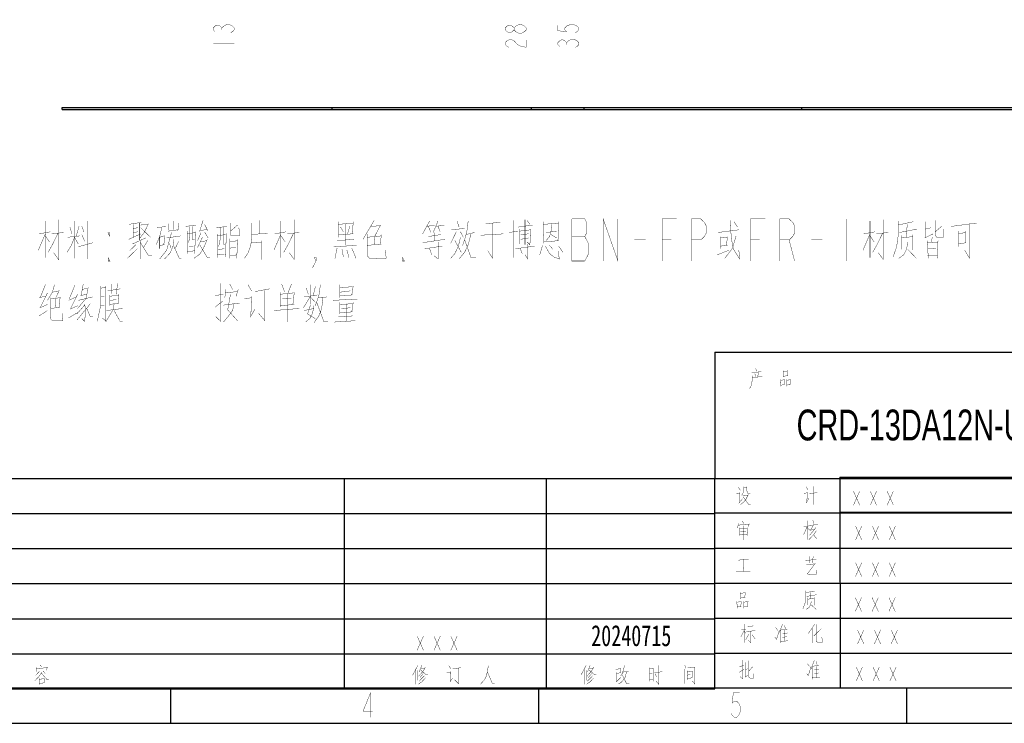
# Model space of a CAD drawing. Header units: millimetres. Extents: x 0 to 421, y 0 to 297.
# Tile 2 of 8: x 136 to 276, y 0 to 100. Entities that reach past the tile are written whole.
import ezdxf

# ---------------------------------------------------------------- set-up
doc = ezdxf.new("R2010")
doc.units = ezdxf.units.MM
doc.header["$LTSCALE"] = 23.1
doc.layers.get('0').update_dxf_attribs({"linetype": 'CONTINUOUS'})
for name, color, linetype in [('11KW_MOTOR_DDXF_CONTINUOUS_LINE', 7, 'CONTINUOUS'), ('11KW_MOTOR_DRIVE_JDXF_DIMENSION', 7, 'CONTINUOUS'), ('13KW_HVAC_JY_DXF_FORMAT', 7, 'CONTINUOUS'), ('13KW_HVAC_JY_DXF_TEXT', 7, 'CONTINUOUS')]:
    doc.layers.add(name, color=color, linetype=linetype)
doc.styles.get("Standard").update_dxf_attribs({"font": 'txt', "width": 0.7})
doc.dimstyles.new('DIMSTYLE_3', dxfattribs={"dimtxt": 3, "dimasz": 2, "dimexe": 1.5, "dimexo": 1, "dimgap": 0.75, "dimtad": 0, "dimtih": 1, "dimtoh": 1, "dimdsep": 46, "dimtxsty": 'Standard', "dimblk": '_FILLED', "dimblk1": '_FILLED', "dimblk2": '_FILLED', "dimcen": 0.09, "dimazin": 2, "dimtp": 0.01, "dimtm": 0.01, "dimtfac": 1, "dimtofl": 0, "dimtmove": 0, "dimatfit": 3, "dimldrblk": '_FILLED', "dimfxl": 0, "dimtolj": 1, "dimarcsym": 0})

# ---------------------------------------------------------------- blocks, each defined once
blk = doc.blocks.new('*D11')
at = {"layer": '11KW_MOTOR_DRIVE_JDXF_DIMENSION', "color": 2, "linetype": 'Continuous'}
blk.add_line((208.97, 121.55), (208.97, 107.9), dxfattribs=at)
blk = doc.blocks.new('_FILLED')
at = {"color": 0, "linetype": 'ByBlock'}
blk.add_solid([(0, 0), (-1, 0.125), (-1, -0.125)], dxfattribs=at)
blk = doc.blocks.new('*D12')
at = {"layer": '11KW_MOTOR_DRIVE_JDXF_DIMENSION', "color": 2, "linetype": 'Continuous'}
blk.add_line((216.47, 118.91), (216.47, 107.9), dxfattribs=at)
blk = doc.blocks.new('*D14')
at = {"layer": '11KW_MOTOR_DRIVE_JDXF_DIMENSION', "color": 2, "linetype": 'Continuous'}
blk.add_line((167.32, 157.92), (167.32, 107.9), dxfattribs=at)

msp = doc.modelspace()

# ---------------------------------------------------------------- linework, layer by layer
at = {"layer": '11KW_MOTOR_DDXF_CONTINUOUS_LINE', "color": 7, "linetype": 'Continuous'}
for p, q in [((142.00947, 87.56728), (142.00947, 87.81728)), ((142.00947, 87.81728), (286.00946, 87.81728)), ((142.01004, 87.56728), (286.0089, 87.56728)), ((180.50947, 87.56728), (180.50947, 87.81728)), ((208.96524, 87.56728), (208.96524, 87.81728)), ((216.46524, 87.56728), (216.46524, 87.81728)), ((247.50947, 87.56728), (247.50947, 87.81728))]:
    msp.add_line(p, q, dxfattribs=at)
at = {"layer": '11KW_MOTOR_DRIVE_JDXF_DIMENSION', "color": 2, "linetype": 'Continuous', "const_width": 0.05}
for points in [[(163.81624, 98.6588), (163.56624, 98.9213), (163.56624, 99.1838), (163.81624, 99.4463), (164.06624, 99.57755), (164.31625, 99.57755), (164.56624, 99.4463), (164.81624, 99.1838), (165.06624, 99.4463), (165.56624, 99.7088)], [(165.56624, 99.7088), (165.81624, 99.7088)], [(165.81624, 99.7088), (166.31624, 99.4463), (166.56625, 99.1838), (166.56625, 98.9213), (166.31624, 98.6588), (166.06624, 98.52755)], [(206.71524, 98.6588), (206.46523, 98.9213), (206.46523, 99.1838), (206.71524, 99.4463), (207.21523, 99.7088)], [(207.21523, 99.7088), (207.46523, 99.7088)], [(207.46523, 99.7088), (207.96524, 99.4463), (208.21523, 99.1838), (208.21523, 98.9213)], [(212.71523, 99.57755), (212.71523, 98.79005), (213.96524, 98.6588), (213.71523, 98.9213), (213.71523, 99.1838), (213.96524, 99.4463), (214.21524, 99.57755), (214.71523, 99.7088), (215.21524, 99.57755), (215.46523, 99.4463), (215.71525, 99.1838), (215.71525, 98.9213), (215.46523, 98.6588), (215.21524, 98.52755)], [(164.81624, 98.9213), (164.81624, 99.1838)], [(206.46523, 98.9213), (206.21523, 98.6588), (205.96524, 98.52755), (205.71524, 98.52755), (205.46524, 98.6588), (205.21523, 98.9213), (205.21523, 99.1838), (205.46524, 99.4463), (205.71524, 99.57755), (205.96524, 99.57755), (206.21523, 99.4463), (206.46523, 99.1838)], [(207.96524, 98.6588), (207.46523, 98.3963), (207.21523, 98.3963), (206.71524, 98.6588)], [(208.21523, 98.9213), (207.96524, 98.6588)], [(163.56624, 96.95255), (166.56625, 96.95255)], [(205.71524, 96.42755), (205.46524, 96.5588), (205.21523, 96.8213), (205.21523, 97.0838), (205.46524, 97.3463), (205.71524, 97.47755), (206.21523, 97.47755), (206.46523, 97.3463)], [(206.46523, 97.3463), (206.96524, 96.8213), (207.46523, 96.5588), (208.21523, 96.42755), (208.21523, 97.47755)], [(212.96524, 96.5588), (212.71523, 96.8213), (212.71523, 97.0838), (212.96524, 97.3463), (213.21524, 97.47755), (213.46523, 97.47755), (213.71523, 97.3463), (213.96524, 97.0838), (214.21524, 97.3463)], [(213.96524, 96.8213), (213.96524, 97.0838)], [(214.21524, 97.3463), (214.71523, 97.6088), (214.96524, 97.6088)], [(214.96524, 97.6088), (215.46523, 97.3463), (215.71525, 97.0838), (215.71525, 96.8213), (215.46523, 96.5588), (215.21524, 96.42755)]]:
    msp.add_lwpolyline(points, dxfattribs=at)
at = {"layer": '13KW_HVAC_JY_DXF_FORMAT', "color": 2, "linetype": 'Continuous'}
for p, q in [((235.09457, 52.93434), (295.09457, 52.93434)), ((235.09457, 52.93434), (235.09457, 34.93434)), ((252.9196, 35.11031), (294.9196, 35.11031)), ((252.9196, 35.11031), (252.9196, 30.11031)), ((25.00062, 34.92626), (235.10062, 34.92626)), ((182.30062, 4.92626), (182.30062, 34.92626)), ((211.10062, 4.92626), (211.10062, 34.92626)), ((235.09457, 34.93434), (295.09457, 34.93434)), ((235.10062, 4.92626), (235.10062, 34.92626)), ((253.02082, 5.16533), (253, 35)), ((25.00062, 29.92626), (235.10062, 29.92626)), ((235, 30), (295, 30)), ((252.9196, 30.11031), (294.9196, 30.11031)), ((25.00062, 24.92626), (235.10062, 24.92626)), ((235, 25), (295, 25)), ((25.00062, 19.92626), (235.10062, 19.92626)), ((235, 20), (295, 20)), ((25.00062, 14.92626), (235.10062, 14.92626)), ((235, 15), (355, 15)), ((25.00062, 9.92626), (235.10062, 9.92626)), ((235, 10), (295, 10)), ((25.00062, 4.92626), (235.10062, 4.92626)), ((157.5, 0), (157.5, 5)), ((210, 0), (210, 5)), ((262.5, 0), (262.5, 5)), ((0, 0), (420, 0))]:
    msp.add_line(p, q, dxfattribs=at)
at = {"layer": '13KW_HVAC_JY_DXF_FORMAT', "color": 7, "linetype": 'Continuous'}
msp.add_line((415, 5), (25, 5), dxfattribs=at)
at = {"layer": '13KW_HVAC_JY_DXF_FORMAT', "color": 2, "linetype": 'Continuous', "const_width": 0.05}
for points in [[(240.92135, 50.66021), (241.07134, 50.22472)], [(240.47133, 49.59569), (240.37133, 48.33763), (240.07135, 47.75698)], [(240.37133, 49.98279), (241.72133, 50.17634)], [(240.42134, 49.25698), (241.87135, 49.49892)], [(240.82135, 49.88601), (240.87133, 49.45053)], [(241.32133, 50.07956), (241.22135, 49.40214)], [(244.87133, 50.3215), (244.87133, 49.40214)], [(244.87133, 50.17634), (245.52133, 50.27311)], [(244.87133, 49.49892), (245.52133, 49.59569)], [(245.47134, 49.59569), (245.52133, 50.3215)], [(244.52134, 48.04731), (244.47133, 49.06344)], [(244.52134, 48.91827), (245.02135, 49.01504)], [(244.52134, 48.24086), (245.02135, 48.28924)], [(245.02135, 49.06344), (244.97133, 48.28924)], [(245.32135, 49.06344), (245.32135, 48.04731)], [(245.82133, 49.01504), (245.37134, 48.91827)], [(245.37134, 48.24086), (245.87134, 48.33763)], [(245.82133, 48.33763), (245.87134, 49.06344)], [(239.25714, 33.75806), (239.25714, 33.2258)], [(239.65714, 33.75806), (239.65714, 33.37097), (239.71428, 32.93548), (239.82856, 32.79032), (240.17143, 32.79032)], [(248.11428, 33.75806), (248.40001, 33.2742)], [(249.14285, 31.19355), (249.14285, 33.80645)], [(238.68571, 32.79032), (238.17143, 32.74193)], [(238.45715, 33.66129), (238.74285, 33.2258)], [(238.68571, 31.62903), (238.68571, 32.93548)], [(239.25714, 33.2258), (239.14286, 32.8871), (238.9143, 32.5)], [(239.08572, 32.5), (239.82856, 32.54839)], [(239.14286, 32.30645), (239.94287, 31.19355), (240.22857, 31.19355)], [(239.25714, 33.6129), (239.65714, 33.66129)], [(239.8857, 32.64516), (239.54286, 31.96774)], [(247.82858, 32.79032), (248.2857, 32.8871)], [(248.2857, 32.98387), (248.22856, 31.53226)], [(248.57143, 32.79032), (249.71428, 32.8871)], [(254.86961, 33.11031), (255.76959, 31.11031)], [(254.86961, 31.11031), (255.76959, 33.11031)], [(257.26961, 33.11031), (258.1696, 31.11031)], [(257.26961, 31.11031), (258.1696, 33.11031)], [(259.66959, 33.11031), (260.5696, 31.11031)], [(259.66959, 31.11031), (260.5696, 33.11031)], [(239.02858, 32.01613), (238.51429, 31.3871)], [(238.74285, 31.19355), (239.25714, 31.58065), (239.54286, 31.96774)], [(248.11428, 31.43548), (248.51429, 32.06452)], [(238.45715, 28.46774), (238.34285, 27.83871)], [(238.45715, 28.27419), (240.00001, 28.37097)], [(239.02858, 28.85484), (239.25714, 28.46774)], [(239.2, 28.17742), (239.2, 26.14516)], [(240.00001, 28.46774), (239.82856, 28.03226)], [(247.77142, 28.03226), (248.62857, 28.17742)], [(248.2857, 28.08064), (247.77142, 26.91936)], [(248.2857, 28.90322), (248.2857, 26.19355)], [(248.62857, 28.22581), (249.82858, 28.37097)], [(249.14285, 28.22581), (248.74285, 27.54839)], [(249.08571, 28.95161), (249.19999, 28.46774)], [(255.16725, 28.14708), (256.06724, 26.14708)], [(255.16725, 26.14708), (256.06724, 28.14708)], [(257.56723, 28.14708), (258.46724, 26.14708)], [(257.56723, 26.14708), (258.46724, 28.14708)], [(259.96723, 28.14708), (260.86724, 26.14708)], [(259.96723, 26.14708), (260.86724, 28.14708)], [(238.62857, 27.88709), (238.62857, 26.77419)], [(238.62857, 27.74194), (239.71428, 27.83871)], [(238.62857, 26.87096), (239.71428, 26.96774)], [(238.74285, 27.30645), (239.54286, 27.35484)], [(239.77142, 27.88709), (239.71428, 26.77419)], [(248.2857, 27.93549), (248.62857, 27.54839)], [(249.6, 27.5), (249.19999, 26.91936), (248.51429, 26.19355)], [(249.54286, 27.93549), (248.62857, 26.82258)], [(248.68571, 27.54839), (249.3143, 27.64516)], [(249.19999, 26.87096), (249.65714, 26.29032)], [(238.45715, 23.27419), (239.94287, 23.41936)], [(239.25714, 23.37097), (239.2, 21.67742)], [(248, 23.22581), (249.6, 23.37097)], [(249.3143, 22.74193), (248.17142, 22.59677)], [(249.42858, 22.83871), (248.34287, 21.3871), (248.34287, 21.29032), (248.40001, 21.24194), (249.6, 21.29032), (249.54286, 21.87097)], [(248.57143, 22.8871), (248.57143, 23.80645)], [(249.14285, 23.80645), (248.97143, 22.8871)], [(255.15749, 22.93401), (256.0575, 20.93401)], [(255.15749, 20.93401), (256.0575, 22.93401)], [(257.55749, 22.93401), (258.45747, 20.93401)], [(257.55749, 20.93401), (258.45747, 22.93401)], [(259.95749, 22.93401), (260.85748, 20.93401)], [(259.95749, 20.93401), (260.85748, 22.93401)], [(238.17143, 21.62903), (240.17143, 21.72581)], [(238.69697, 18.67921), (238.69697, 17.75985)], [(238.69697, 18.53404), (239.43984, 18.63082)], [(239.3827, 17.9534), (239.43984, 18.67921)], [(248.0684, 18.92114), (248.0684, 17.80824), (247.95412, 17.08243), (247.66842, 16.35663)], [(249.32555, 18.87275), (248.0684, 18.63082)], [(248.1827, 18.09856), (249.61125, 18.3405)], [(248.75413, 17.75985), (248.81127, 18.67921)], [(238.29699, 16.40501), (238.23982, 17.42114)], [(238.29699, 17.27598), (238.86841, 17.37275)], [(238.69697, 17.85662), (239.43984, 17.9534)], [(238.86841, 17.42114), (238.81127, 16.64695)], [(239.21125, 17.42114), (239.21125, 16.40501)], [(239.7827, 17.37275), (239.26842, 17.27598)], [(239.7827, 16.69533), (239.83984, 17.42114)], [(248.86841, 17.42114), (248.75413, 16.88888), (248.52554, 16.50179), (248.12554, 16.25985)], [(248.35412, 17.90501), (248.35412, 16.88888)], [(249.26841, 17.80824), (248.35412, 17.71146)], [(248.86841, 16.88888), (249.55411, 16.25985)], [(249.26841, 17.9534), (249.26841, 16.84049)], [(255.12524, 17.94642), (256.02525, 15.94642)], [(255.12524, 15.94642), (256.02525, 17.94642)], [(257.52524, 17.94642), (258.42523, 15.94642)], [(257.52524, 15.94642), (258.42523, 17.94642)], [(259.92524, 17.94642), (260.82523, 15.94642)], [(259.92524, 15.94642), (260.82523, 17.94642)], [(238.29699, 16.59856), (238.86841, 16.64695)], [(239.26842, 16.59856), (239.83984, 16.69533)], [(239.27308, 14.14427), (239.27308, 11.48298)], [(244.75879, 14.14427), (244.30165, 12.9346)], [(249.33022, 14.09589), (248.41595, 12.78944)], [(249.5588, 14.09589), (249.5588, 11.72492), (249.73022, 11.57976), (250.47309, 11.57976), (250.35881, 12.30556)], [(239.27308, 13.22492), (238.81594, 12.30556)], [(239.55881, 13.41847), (238.87308, 13.32169)], [(239.27308, 13.22492), (239.50167, 12.83782)], [(239.95879, 12.74105), (239.50167, 11.91847)], [(239.61595, 13.07976), (240.87308, 13.22492)], [(239.78737, 13.75718), (240.58738, 13.90234)], [(240.24451, 11.48298), (240.24451, 13.17653)], [(240.41593, 12.64427), (240.87308, 12.01524)], [(243.67308, 12.25718), (243.90164, 11.96685), (244.30165, 13.2733)], [(244.07309, 13.2733), (243.78736, 13.6604)], [(244.47309, 13.37008), (244.47309, 11.4346)], [(244.53023, 13.32169), (245.44452, 13.41847)], [(244.75879, 12.78944), (245.44452, 12.88621)], [(245.04452, 13.99911), (245.1588, 13.51524)], [(245.04452, 13.32169), (245.04452, 11.72492)], [(248.98738, 13.56363), (248.98738, 11.4346)], [(250.30165, 13.51524), (249.21594, 12.45073)], [(255.45252, 13.32395), (256.35253, 11.32395)], [(255.45252, 11.32395), (256.35253, 13.32395)], [(257.85252, 13.32395), (258.75253, 11.32395)], [(257.85252, 11.32395), (258.75253, 13.32395)], [(260.25252, 13.32395), (261.15253, 11.32395)], [(260.25252, 11.32395), (261.15253, 13.32395)], [(192.65062, 12.42625), (193.55062, 10.42626)], [(192.65062, 10.42626), (193.55062, 12.42625)], [(195.05062, 12.42625), (195.95062, 10.42626)], [(195.05062, 10.42626), (195.95062, 12.42625)], [(197.45062, 12.42625), (198.35061, 10.42626)], [(197.45062, 10.42626), (198.35061, 12.42625)], [(240.24451, 11.48298), (239.84451, 11.87008)], [(244.47309, 11.67653), (245.5588, 11.77331)], [(244.75879, 12.25718), (245.38736, 12.35395)], [(239.05803, 9.0211), (239.05803, 6.3598), (238.71519, 6.65013)], [(239.45804, 8.68238), (239.45804, 6.65013)], [(239.97232, 8.92432), (239.97232, 6.55335), (240.14374, 6.45658), (240.60089, 6.45658), (240.60089, 7.08561)], [(248.60091, 8.10174), (248.31518, 8.48884)], [(249.28661, 8.97271), (248.82947, 7.76303)], [(249.57234, 8.82755), (249.68662, 8.34367)], [(139.10062, 7.26497), (138.75776, 6.73271), (138.12919, 6.05529)], [(138.81491, 7.45851), (138.24347, 6.82948)], [(138.35776, 7.99077), (138.30062, 7.36174)], [(138.35776, 7.79723), (139.90062, 7.94239)], [(138.87205, 8.28109), (139.15776, 8.03916)], [(139.04348, 7.16819), (139.90062, 6.20045), (140.12919, 6.20045)], [(139.32919, 7.45851), (139.61491, 7.1198)], [(139.95776, 8.03916), (139.72919, 7.55529)], [(192.75776, 8.28109), (192.0149, 6.87787)], [(192.47205, 7.70045), (192.47205, 5.57142)], [(192.75776, 7.55529), (192.75776, 6.15206)], [(193.84347, 7.99077), (193.44348, 7.36174), (192.87204, 6.73271)], [(193.32919, 8.28109), (192.92919, 7.31335)], [(193.50062, 7.07142), (193.04347, 6.49077)], [(193.15777, 7.60368), (193.90062, 6.97464), (194.18634, 6.97464)], [(193.21491, 7.84561), (193.78633, 7.894)], [(196.87205, 7.21658), (197.44348, 7.31335)], [(197.15776, 8.23271), (197.44348, 7.79723)], [(197.44348, 7.41013), (197.38634, 5.95851)], [(198.92919, 7.94239), (197.72919, 7.74884)], [(198.52919, 7.84561), (198.52919, 5.66819), (198.0149, 6.20045)], [(202.81491, 8.23271), (202.5292, 6.73271), (202.24347, 6.20045), (201.67205, 5.57142)], [(202.64348, 7.36174), (203.38633, 5.66819), (203.72919, 5.66819)], [(216.75776, 8.28109), (216.01492, 6.87787)], [(216.47206, 7.70045), (216.47206, 5.57142)], [(216.75776, 7.55529), (216.75776, 6.15206)], [(217.84347, 7.99077), (217.44346, 7.36174), (216.87204, 6.73271)], [(217.32918, 8.28109), (216.92918, 7.31335)], [(217.50063, 7.07142), (217.04349, 6.49077)], [(217.15776, 7.60368), (217.90061, 6.97464), (218.18633, 6.97464)], [(217.2149, 7.84561), (217.78633, 7.894)], [(220.98634, 7.70045), (221.67205, 7.79723)], [(221.10062, 7.26497), (221.10062, 6.0069)], [(221.10062, 7.1198), (221.67205, 7.21658)], [(222.5292, 7.36174), (222.30061, 6.53916), (222.01491, 6.15206), (221.72919, 5.81335), (221.32918, 5.6198)], [(221.67205, 7.894), (221.61491, 7.21658)], [(222.24347, 8.28109), (222.01491, 7.45851), (221.90061, 7.1198), (221.67205, 6.73271)], [(221.95777, 7.31335), (222.8149, 7.36174)], [(225.78632, 7.94239), (225.78632, 6.0069)], [(225.78632, 7.74884), (226.30061, 7.79723)], [(225.78632, 7.07142), (226.18633, 7.1198)], [(226.30061, 7.894), (226.30061, 6.0069)], [(226.47205, 7.21658), (227.6149, 7.36174)], [(226.58633, 7.07142), (226.81489, 6.58755)], [(227.10062, 8.28109), (227.10062, 5.57142), (226.70061, 6.05529)], [(230.75775, 7.74884), (230.75775, 5.66819)], [(230.81492, 8.28109), (230.98634, 7.84561)], [(231.15776, 7.5069), (231.15776, 6.20045)], [(231.15776, 7.31335), (231.84349, 7.41013)], [(231.2149, 7.894), (232.24347, 7.99077)], [(231.90063, 7.45851), (231.84349, 6.49077)], [(232.24347, 8.03916), (232.24347, 5.6198), (231.90063, 6.0069)], [(238.60089, 8.10174), (239.28662, 8.2469)], [(238.60089, 7.27916), (239.28662, 7.71464)], [(239.45804, 7.71464), (239.8009, 7.76303)], [(240.48661, 8.05335), (239.97232, 7.47271)], [(248.2009, 7.08561), (248.42946, 6.79529), (248.82947, 8.10174)], [(249.00089, 8.19851), (249.00089, 6.26303)], [(249.05805, 8.15013), (249.97232, 8.2469)], [(249.28661, 7.61787), (249.97232, 7.71464)], [(249.28661, 7.08561), (249.91518, 7.18238)], [(249.57234, 8.15013), (249.57234, 6.55335)], [(255.26161, 8.03097), (256.1616, 6.03097)], [(255.26161, 6.03097), (256.1616, 8.03097)], [(257.66162, 8.03097), (258.5616, 6.03097)], [(257.66162, 6.03097), (258.5616, 8.03097)], [(260.0616, 8.03097), (260.96161, 6.03097)], [(260.0616, 6.03097), (260.96161, 8.03097)], [(138.75776, 6.394), (138.75776, 5.52303)], [(138.75776, 6.29722), (139.44347, 6.34561)], [(139.50061, 5.76496), (138.75776, 5.71658)], [(139.50061, 6.394), (139.44347, 5.76496)], [(193.21491, 5.86174), (192.8149, 5.57142)], [(193.67205, 6.78109), (192.92919, 6.0069)], [(193.84347, 6.49077), (193.21491, 5.81335)], [(197.3292, 5.91013), (197.72919, 6.49077)], [(217.2149, 5.86174), (216.8149, 5.57142)], [(217.67205, 6.78109), (216.92918, 6.0069)], [(217.84347, 6.49077), (217.2149, 5.81335)], [(221.04348, 5.91013), (221.67205, 6.53916)], [(221.90061, 6.92626), (222.5292, 5.6198), (222.9292, 5.6198)], [(225.78632, 6.20045), (226.30061, 6.24884)], [(231.15776, 6.87787), (231.6149, 6.92626)], [(231.15776, 6.394), (231.90063, 6.49077)], [(239.4009, 6.55335), (239.8009, 6.89206)], [(249.00089, 6.50497), (250.08662, 6.60174)], [(186.003, 0.847), (186.003, 4.347), (184.93112, 1.722), (186.30925, 1.722)], [(238.65613, 4.347), (237.73738, 4.347), (237.58424, 2.88867), (237.8905, 3.18034), (238.19676, 3.18034), (238.50299, 2.88867), (238.65613, 2.597), (238.80925, 2.01367), (238.65613, 1.43034), (238.50299, 1.13867), (238.19676, 0.847), (237.8905, 0.847), (237.58424, 1.13867), (237.43112, 1.43034)]]:
    msp.add_lwpolyline(points, dxfattribs=at)
at = {"layer": '13KW_HVAC_JY_DXF_TEXT', "color": 2, "linetype": 'Continuous', "const_width": 0.05}
for points in [[(139.63208, 66.42795), (139.63208, 71.65376)], [(141.53208, 71.84731), (141.53208, 66.13763), (140.83207, 67.10537)], [(143.83208, 71.65376), (143.83208, 66.33118)], [(145.63208, 66.2344), (145.63208, 71.65376)], [(157.93207, 71.65376), (157.93207, 70.39569)], [(162.13207, 71.75053), (161.63208, 70.20215)], [(170.23207, 71.75053), (170.23207, 69.81505)], [(173.23208, 66.42795), (173.23208, 71.65376)], [(175.13208, 71.84731), (175.13208, 66.13763), (174.43207, 67.10537)], [(186.53208, 71.75053), (184.93207, 69.04085)], [(194.43207, 71.65376), (193.43207, 69.81505)], [(195.63207, 71.65376), (194.93208, 70.0086)], [(198.33208, 71.65376), (198.63207, 70.78279)], [(199.93207, 71.65376), (199.73207, 70.10537), (199.43208, 69.04085), (199.13208, 68.16989)], [(206.43208, 71.75053), (206.43208, 66.42795)], [(208.03207, 71.84731), (208.03207, 68.26666)], [(208.33207, 71.75053), (208.73208, 71.16989)], [(217.08207, 68.44408), (216.55707, 69.44408), (216.81957, 69.94408), (216.81957, 71.44408), (216.55707, 71.94408), (214.71958, 71.94408)], [(214.71958, 71.94408), (214.71958, 65.94408), (216.55707, 65.94408)], [(219.18207, 65.94408), (219.18207, 71.94408), (221.28207, 65.94408), (221.28207, 71.94408)], [(227.58207, 65.94408), (227.58207, 71.94408), (229.68207, 71.94408)], [(231.78207, 65.94408), (231.78207, 71.94408), (233.09457, 71.94408), (233.61957, 71.44408), (233.88207, 70.94408), (233.88207, 69.94408), (233.61957, 69.44408), (233.09457, 68.94408), (231.78207, 68.94408)], [(237.33207, 71.75053), (237.43207, 69.33118), (237.73207, 67.68602), (238.63208, 66.2344), (238.53208, 67.49247)], [(240.18207, 65.94408), (240.18207, 71.94408), (242.28207, 71.94408)], [(244.38207, 65.94408), (244.38207, 71.94408), (245.69457, 71.94408), (246.21957, 71.44408), (246.48207, 70.94408), (246.48207, 69.94408), (246.21957, 69.44408), (245.69457, 68.94408), (244.38207, 68.94408)], [(253.83207, 71.94408), (253.83207, 65.94408)], [(257.23208, 66.42795), (257.23208, 71.65376)], [(259.13208, 71.84731), (259.13208, 66.13763), (258.43207, 67.10537)], [(261.23208, 71.65376), (261.23208, 69.42795), (261.03208, 67.97634), (260.53207, 66.52472)], [(266.53207, 69.6215), (266.53207, 71.75053)], [(143.13207, 70.78279), (143.43208, 69.81505)], [(144.43208, 70.87956), (144.03207, 69.52473)], [(144.83208, 70.87956), (145.13207, 70.10537)], [(151.53207, 71.16989), (153.33208, 71.46021)], [(152.13208, 69.33118), (152.13208, 71.16989)], [(152.13208, 70.58924), (152.83208, 70.68602)], [(153.03208, 71.36344), (153.03208, 68.94408)], [(154.33208, 71.26666), (153.73207, 70.0086), (153.13208, 69.2344)], [(153.23208, 71.07311), (154.33208, 71.16989)], [(153.23208, 70.68602), (154.63207, 69.33118)], [(156.23208, 70.68602), (155.93208, 69.42795), (155.43208, 68.26666)], [(156.83207, 70.87956), (155.53207, 70.68602)], [(158.53208, 70.39569), (157.13208, 70.20215)], [(157.23208, 70.29892), (157.23208, 71.26666)], [(158.53208, 70.20215), (158.63207, 71.36344)], [(159.63208, 70.87956), (161.13207, 71.07311)], [(159.83207, 70.20215), (159.83207, 67.0086)], [(160.23208, 70.87956), (160.23208, 69.33118), (160.03207, 68.55698)], [(160.63208, 70.87956), (160.63208, 68.94408), (160.93207, 68.94408)], [(161.53208, 70.20215), (162.73208, 70.49247)], [(162.33208, 71.16989), (162.83207, 70.20215)], [(164.03207, 70.68602), (165.53208, 70.87956)], [(164.63208, 70.68602), (164.53208, 68.84731), (164.33208, 67.97634)], [(165.03207, 70.78279), (165.03207, 68.36343), (165.23207, 68.36343)], [(166.03207, 71.36344), (166.03207, 69.6215), (166.13207, 69.52473), (167.33207, 69.52473), (167.23207, 70.68602)], [(167.03207, 71.07311), (166.03207, 70.20215)], [(169.03208, 71.36344), (169.03208, 69.33118), (168.93208, 68.16989), (168.53208, 67.10537), (168.03208, 66.33118)], [(181.43208, 69.33118), (181.43208, 71.55698)], [(181.43208, 71.16989), (183.53208, 71.36344)], [(181.73207, 70.78279), (182.13207, 70.10537)], [(182.43208, 68.16989), (182.43208, 71.26666)], [(182.73208, 69.81505), (183.03207, 70.87956)], [(183.53208, 71.55698), (183.43208, 69.81505)], [(186.03207, 70.87956), (187.33207, 70.97634)], [(187.43208, 71.07311), (186.63208, 69.52473)], [(194.03208, 70.87956), (195.13208, 71.07311)], [(194.63207, 70.0086), (194.23208, 70.87956)], [(195.33208, 70.87956), (196.53207, 71.07311)], [(195.63207, 70.87956), (195.93208, 70.10537)], [(197.53207, 70.39569), (199.43208, 70.58924)], [(202.43208, 71.26666), (204.53208, 71.46021)], [(203.43208, 71.36344), (203.43208, 66.42795)], [(205.73208, 70.0086), (207.03207, 70.20215)], [(207.03207, 70.78279), (209.13207, 71.07311)], [(207.23207, 70.49247), (207.23207, 68.36343)], [(207.23207, 70.20215), (208.83208, 70.39569)], [(208.83208, 70.49247), (208.73208, 68.26666), (208.33207, 68.65376)], [(210.63208, 71.55698), (210.73208, 68.46021)], [(210.73208, 71.16989), (212.83208, 71.36344)], [(211.83208, 71.16989), (211.73208, 70.10537), (211.53207, 69.42795), (211.03208, 68.84731)], [(211.03208, 70.0086), (212.53207, 70.20215)], [(212.83208, 71.55698), (212.73208, 68.84731)], [(235.53207, 70.0086), (238.53208, 70.39569)], [(237.83208, 71.55698), (238.33208, 70.78279)], [(263.43208, 71.55698), (261.23208, 71.07311)], [(261.43208, 70.0086), (263.93209, 70.49247)], [(262.43207, 69.33118), (262.53207, 71.16989)], [(265.13208, 71.55698), (265.13208, 69.2344)], [(265.13208, 70.49247), (265.93208, 70.68602)], [(266.53207, 70.10537), (267.43208, 70.87956)], [(267.73208, 69.33118), (267.73208, 70.49247)], [(268.83207, 70.87956), (272.43209, 71.36344)], [(269.83208, 70.20215), (269.83208, 67.97634)], [(271.43208, 71.16989), (271.43208, 66.33118), (270.73207, 67.49247)], [(270.83207, 68.55698), (270.83207, 70.20215)], [(138.63208, 67.49247), (139.63208, 69.81505)], [(140.33208, 70.10537), (138.73207, 69.81505)], [(140.23208, 68.65376), (139.63208, 69.52473)], [(141.43208, 69.91183), (140.63208, 68.26666), (140.03207, 67.20215)], [(140.53208, 69.81505), (142.23207, 70.0086)], [(143.83208, 69.42795), (143.33208, 68.16989), (142.73208, 67.20215)], [(142.83208, 69.33118), (144.53208, 69.52473)], [(143.83208, 69.2344), (144.33207, 68.36343)], [(144.83208, 69.71828), (145.23207, 68.75053)], [(148.83208, 69.94408), (148.83208, 69.44408), (148.56958, 69.94408), (148.83208, 69.94408)], [(151.53207, 69.04085), (153.23208, 69.81505)], [(153.93208, 69.2344), (152.03208, 68.36343)], [(152.13208, 70.0086), (152.83208, 70.10537)], [(153.13208, 68.84731), (153.13208, 66.2344)], [(154.23208, 68.84731), (153.63207, 67.87957)], [(155.93208, 66.2344), (156.93207, 67.49247), (157.43208, 69.33118), (157.63207, 70.0086)], [(155.93208, 69.33118), (156.53207, 69.52473)], [(155.93208, 69.42795), (155.93208, 67.68602)], [(156.63207, 69.6215), (156.53207, 68.26666)], [(156.63207, 66.2344), (157.43208, 67.10537), (157.83207, 68.07311), (157.93207, 69.04085)], [(156.93207, 69.2344), (158.93207, 69.52473)], [(161.03207, 70.0086), (159.83207, 69.81505)], [(162.73208, 69.04085), (162.13207, 67.68602), (161.63208, 66.91182), (160.83207, 66.33118)], [(160.93207, 67.0086), (161.03207, 70.10537)], [(161.83207, 70.0086), (161.33208, 68.84731)], [(162.03207, 69.33118), (161.33208, 67.87957)], [(161.73208, 68.65376), (162.63208, 68.84731)], [(162.33208, 70.10537), (162.83207, 69.2344)], [(164.13207, 69.81505), (164.13207, 66.42795)], [(164.13207, 69.52473), (165.33207, 69.71828)], [(165.43208, 69.91183), (165.33207, 66.52472)], [(165.93208, 69.13763), (165.93208, 66.33118)], [(165.93208, 68.65376), (167.03207, 68.84731)], [(167.03207, 69.04085), (166.93208, 66.33118)], [(169.03208, 69.71828), (171.33207, 69.91183)], [(170.43207, 68.84731), (170.43207, 66.13763)], [(172.23208, 67.49247), (173.23208, 69.81505)], [(173.93208, 70.10537), (172.33207, 69.81505)], [(173.83208, 68.65376), (173.23208, 69.52473)], [(175.03208, 69.91183), (174.23208, 68.26666), (173.63207, 67.20215)], [(174.13208, 69.81505), (175.83207, 70.0086)], [(181.23208, 68.84731), (183.63208, 69.04085)], [(183.53208, 69.81505), (181.43208, 69.71828)], [(185.53208, 69.81505), (185.53208, 66.71827), (185.83208, 66.33118)], [(185.53208, 69.33118), (187.53208, 69.52473)], [(186.53208, 68.36343), (186.63208, 69.42795)], [(187.53208, 69.71828), (187.43208, 68.36343)], [(196.63207, 69.04085), (193.43207, 68.55698)], [(194.23208, 69.42795), (196.03208, 69.71828)], [(195.13208, 68.84731), (195.13208, 70.0086)], [(198.23208, 70.10537), (197.43208, 68.46021)], [(198.83207, 69.33118), (198.53207, 68.07311), (198.03208, 67.0086)], [(198.03208, 68.84731), (198.93207, 67.20215)], [(198.83207, 70.10537), (199.23208, 69.33118)], [(200.33208, 69.81505), (199.93207, 68.26666), (199.43208, 67.20215)], [(199.43208, 68.94408), (200.33208, 66.42795), (201.03207, 66.42795)], [(199.63207, 69.71828), (200.83207, 70.0086)], [(201.73207, 69.6215), (204.93207, 69.81505)], [(207.43208, 69.71828), (208.53208, 69.81505)], [(207.43208, 69.04085), (208.53208, 69.2344)], [(212.83208, 68.84731), (210.73208, 68.65376)], [(211.73208, 69.71828), (212.53207, 69.2344)], [(214.71958, 69.44408), (216.55707, 69.44408)], [(223.64457, 68.94408), (225.21957, 68.94408)], [(227.58207, 68.94408), (228.89457, 68.94408)], [(235.93208, 69.42795), (235.93208, 67.68602)], [(235.93208, 69.2344), (236.83209, 69.33118)], [(238.13208, 69.52473), (237.63207, 67.78279), (236.53208, 66.33118)], [(236.93206, 69.42795), (236.73209, 68.16989)], [(240.18207, 68.94408), (241.49457, 68.94408)], [(245.69457, 68.94408), (246.48207, 65.94408)], [(248.84457, 68.94408), (250.41957, 68.94408)], [(256.23207, 67.49247), (257.23208, 69.81505)], [(257.93206, 70.10537), (256.33207, 69.81505)], [(257.83209, 68.65376), (257.23208, 69.52473)], [(259.03208, 69.91183), (258.23207, 68.26666), (257.63209, 67.20215)], [(258.13207, 69.81505), (259.83209, 70.0086)], [(261.73208, 69.6215), (261.73208, 67.58925)], [(263.33208, 69.42795), (261.73208, 69.2344)], [(263.33208, 69.71828), (263.33208, 67.49247)], [(265.03207, 69.2344), (266.23209, 69.81505)], [(265.43208, 68.84731), (265.53208, 66.33118)], [(266.13209, 69.33118), (265.93208, 68.65376)], [(266.53207, 69.6215), (266.73207, 69.33118)], [(267.73208, 69.33118), (266.73207, 69.33118)], [(266.83207, 66.33118), (266.93207, 68.84731)], [(270.83207, 70.0086), (269.83208, 69.81505)], [(144.33207, 67.97634), (146.43207, 68.55698)], [(152.73207, 67.68602), (151.33207, 66.33118)], [(152.53207, 68.26666), (151.63207, 67.3957)], [(153.13208, 68.65376), (154.33208, 66.71827), (154.83207, 66.71827)], [(155.93208, 68.16989), (156.63207, 68.26666)], [(157.33208, 68.46021), (157.53208, 67.78279)], [(157.93207, 68.07311), (158.73207, 66.33118), (159.03207, 66.33118)], [(158.63207, 68.75053), (158.13208, 67.68602)], [(159.83207, 67.29892), (160.93207, 67.3957)], [(160.13208, 68.07311), (160.73207, 68.07311)], [(161.63208, 68.26666), (162.73208, 66.42795), (163.13207, 66.42795)], [(165.13207, 67.68602), (164.23207, 67.58925)], [(165.93208, 67.78279), (166.83208, 67.87957)], [(169.03208, 68.55698), (170.43207, 68.65376)], [(184.03207, 68.16989), (180.73207, 67.97634)], [(181.23208, 67.78279), (180.93207, 66.33118)], [(181.93207, 67.58925), (182.13207, 66.52472)], [(182.93207, 66.42795), (182.63208, 67.49247)], [(183.33208, 67.78279), (183.93207, 66.33118)], [(187.53208, 68.36343), (185.53208, 68.16989)], [(185.83208, 66.2344), (188.23207, 66.33118), (188.13207, 67.49247)], [(193.73208, 67.68602), (196.23208, 68.07311)], [(194.43207, 67.68602), (194.73207, 66.81505)], [(195.63207, 68.65376), (195.63207, 66.2344)], [(203.43208, 66.33118), (202.73207, 67.3957)], [(206.63208, 67.68602), (209.43207, 68.07311)], [(207.33207, 67.78279), (207.63208, 67.0086)], [(208.43208, 68.36343), (208.43208, 66.2344), (208.03207, 66.81505)], [(210.53208, 68.16989), (210.13207, 66.81505)], [(210.93208, 68.07311), (211.53207, 67.0086), (212.13208, 66.52472), (212.93208, 66.2344), (212.73208, 67.3957)], [(211.53207, 68.16989), (212.03208, 67.58925)], [(212.83208, 68.07311), (213.43207, 67.20215)], [(216.55707, 65.94408), (217.08207, 66.94408), (217.08207, 68.44408)], [(235.43207, 66.81505), (237.13207, 67.49247)], [(236.93206, 68.16989), (235.93208, 68.07311)], [(262.63207, 68.65376), (262.43207, 67.58925), (262.03209, 66.81505), (261.33208, 66.33118)], [(262.63207, 67.58925), (263.83208, 66.33118)], [(265.43208, 68.55698), (266.93207, 68.65376)], [(265.43208, 67.68602), (266.63207, 67.78279)], [(269.83208, 68.36343), (270.93207, 68.55698)], [(148.83208, 65.94408), (148.56958, 65.94408), (148.56958, 66.44408), (148.83208, 65.94408)], [(164.13207, 66.81505), (165.13207, 66.91182)], [(166.93208, 66.81505), (165.93208, 66.71827)], [(178.23208, 65.94408), (177.96958, 66.44408), (178.23208, 66.44408), (178.23208, 65.94408), (177.70708, 64.94408)], [(190.83208, 65.94408), (190.56958, 65.94408), (190.56958, 66.44408), (190.83208, 65.94408)], [(195.63207, 66.2344), (195.03208, 66.71827)], [(198.03208, 67.0086), (197.43208, 66.33118)], [(199.43208, 67.20215), (198.63207, 66.2344)], [(265.43208, 66.71827), (266.83207, 66.71827)], [(139.63208, 62.55699), (138.93207, 60.81505)], [(140.93207, 62.55699), (140.63208, 61.49247), (139.93207, 60.33118)], [(141.63208, 61.78279), (141.13207, 60.71828)], [(143.83208, 62.46021), (143.03207, 60.52473)], [(145.03207, 62.65376), (144.73208, 61.0086)], [(144.83208, 61.87956), (145.63208, 62.07311)], [(145.73208, 62.16989), (145.43208, 60.52473)], [(147.53208, 62.36344), (147.53208, 59.65376), (147.03208, 57.33118)], [(147.53208, 62.07311), (148.23207, 62.16989)], [(148.23207, 62.36344), (148.23207, 57.42795), (147.73208, 57.81505)], [(148.53207, 61.68601), (150.33207, 61.97634)], [(149.03208, 62.65376), (149.03208, 61.29892)], [(149.93208, 62.75053), (149.73208, 61.20215)], [(164.63208, 62.75053), (164.63208, 57.33118), (163.93207, 58.0086)], [(165.33207, 61.87956), (165.23207, 60.71828)], [(165.93208, 62.65376), (166.33207, 61.87956)], [(167.13207, 61.87956), (166.83208, 60.91182)], [(168.53208, 62.55699), (169.03208, 61.68601)], [(171.63207, 61.97634), (169.53207, 61.58924)], [(170.93208, 61.78279), (170.93208, 57.42795), (170.03208, 58.49247)], [(173.33207, 62.65376), (173.73207, 61.58924)], [(174.73207, 62.65376), (174.23208, 61.39569)], [(176.83207, 62.07311), (177.13208, 61.20215)], [(177.43208, 62.55699), (177.43208, 59.75053)], [(178.13208, 62.26666), (177.83207, 61.0086)], [(178.83207, 62.55699), (178.73207, 61.39569), (178.53208, 60.71828), (178.13208, 59.55698)], [(181.63208, 62.55699), (181.63208, 60.71828)], [(181.63208, 62.16989), (183.43208, 62.26666)], [(183.53208, 62.36344), (183.33208, 61.10537)], [(139.63208, 60.91182), (138.73207, 60.71828)], [(139.93207, 61.39569), (138.93207, 59.36343)], [(140.43208, 60.71828), (140.33208, 57.71828), (140.63208, 57.42795)], [(140.43208, 60.52473), (141.73208, 60.71828)], [(140.63208, 61.49247), (141.53208, 61.68601)], [(141.03207, 59.36343), (141.13207, 60.52473)], [(141.73208, 60.81505), (141.63208, 59.36343)], [(142.93207, 60.33118), (144.03207, 60.81505)], [(144.23207, 61.20215), (143.23207, 59.16988)], [(144.23207, 59.16988), (145.43208, 60.6215)], [(144.33207, 60.33118), (146.33207, 60.81505)], [(144.63208, 61.0086), (145.53208, 61.20215)], [(147.53208, 60.81505), (148.03208, 60.91182)], [(148.83208, 60.91182), (150.13208, 61.10537)], [(148.83208, 61.10537), (148.83208, 59.55698)], [(148.83208, 60.33118), (149.73208, 60.42795)], [(150.13208, 61.20215), (150.03208, 59.94408)], [(163.83208, 61.0086), (165.03207, 61.20215)], [(165.33207, 61.39569), (167.03207, 61.58924)], [(166.03207, 61.20215), (165.63208, 58.97634), (167.03207, 57.42795)], [(168.03208, 60.52473), (169.03208, 60.71828)], [(169.03208, 60.91182), (168.93208, 58.0086)], [(173.13208, 61.49247), (173.13208, 59.36343)], [(175.03208, 61.39569), (173.13208, 61.20215)], [(173.43207, 60.52473), (174.73207, 60.6215)], [(174.13208, 57.2344), (174.13208, 61.29892)], [(175.13208, 61.49247), (174.93208, 59.75053)], [(177.43208, 60.91182), (176.43208, 59.26666)], [(176.53207, 60.81505), (178.43208, 61.10537)], [(177.43208, 60.81505), (178.13208, 60.04086)], [(179.23208, 60.81505), (179.03208, 59.16988), (178.63207, 58.10537), (177.93207, 57.13763)], [(178.53208, 60.71828), (179.73207, 60.81505)], [(180.63208, 60.33118), (184.13207, 60.52473)], [(181.63208, 61.49247), (183.13207, 61.68601)], [(183.43208, 61.10537), (181.63208, 61.0086)], [(138.83207, 59.26666), (139.93207, 59.75053)], [(141.73208, 59.36343), (140.43208, 59.16988)], [(143.13207, 59.07311), (144.23207, 59.55698)], [(145.23207, 59.65376), (144.13207, 58.3957)], [(145.33207, 58.97634), (144.13207, 57.52473)], [(145.23207, 59.75053), (145.33207, 59.26666), (145.33207, 58.3957), (145.23207, 57.33118), (144.83208, 57.71828)], [(146.03207, 59.84731), (145.43208, 59.07311)], [(145.53208, 59.16988), (146.03207, 58.0086), (146.43207, 58.0086)], [(147.53208, 59.55698), (148.03208, 59.65376)], [(149.43207, 59.84731), (149.33207, 59.07311), (148.23207, 57.2344)], [(148.33207, 58.87956), (150.63207, 59.16988)], [(148.83208, 59.75053), (150.13208, 59.94408)], [(163.83208, 59.36343), (164.93207, 60.23441)], [(165.03207, 59.65376), (167.33207, 59.94408)], [(166.53208, 59.84731), (166.33207, 58.87956), (165.83208, 58.20215), (165.03207, 57.2344)], [(168.83208, 57.91182), (169.53207, 59.07311)], [(172.23208, 58.87956), (175.83207, 59.16988)], [(173.13208, 59.55698), (175.13208, 59.75053)], [(176.53207, 58.87956), (177.93207, 59.16988)], [(177.93207, 59.55698), (177.73207, 58.49247), (177.33208, 57.71828), (176.73207, 57.2344)], [(177.43208, 59.65376), (177.03208, 58.3957), (178.13208, 57.71828)], [(178.33208, 60.04086), (179.33208, 57.33118), (179.93207, 57.33118)], [(181.63208, 60.04086), (181.63208, 58.3957)], [(181.63208, 59.75053), (183.43208, 59.84731)], [(181.83207, 59.16988), (183.13207, 59.26666)], [(182.53208, 59.84731), (182.53208, 57.33118)], [(183.53208, 60.04086), (183.33208, 58.68602)], [(139.93207, 58.87956), (138.73207, 58.10537)], [(142.03207, 58.49247), (142.13207, 57.42795), (140.63208, 57.42795)], [(142.93207, 57.81505), (144.23207, 58.58924)], [(149.43207, 58.87956), (150.23207, 57.42795)], [(181.43208, 58.0086), (183.43208, 58.10537)], [(183.43208, 58.68602), (181.63208, 58.58924)], [(150.23207, 57.33118), (150.63207, 57.33118)], [(180.83207, 57.2344), (183.83207, 57.42795)]]:
    msp.add_lwpolyline(points, dxfattribs=at)

# ---------------------------------------------------------------- texts
at = {"layer": '13KW_HVAC_JY_DXF_FORMAT', "color": 2, "linetype": 'Continuous', "attachment_point": 1}
for s, insert, char_height, width in [('CRD-13DA12N-U2', (246.76531, 44.75156), 4.4, 8.1701106), ('{\\fSimSun|b0|i0|c134|p2;20240715}', (217.47152, 14.00757), 3, 39.6296201)]:
    msp.add_mtext(s, dxfattribs=dict(at, insert=insert, char_height=char_height, width=width))

# ---------------------------------------------------------------- dimensions: what is measured, and where the dimension line sits
at = {"layer": '11KW_MOTOR_DRIVE_JDXF_DIMENSION', "color": 2, "linetype": 'Continuous'}
for feature_location, offset, origin, picture, middle in [((167.31624, 157.91935), (0, -50.0168), (180.50947, 158.91935), '*D14', (166.56624, 95.90255)), ((208.96524, 121.54515), (0, -13.64261), (180.50947, 122.54515), '*D11', (208.21524, 95.90255)), ((216.46524, 118.90994), (0, -11.0074), (180.50947, 119.90994), '*D12', (215.71524, 95.90255))]:
    dim = msp.add_ordinate_dim(feature_location=feature_location, offset=offset, dtype=1, origin=origin, dimstyle='DIMSTYLE_3', override={"dimtad": 1, "dimtih": 0, "dimtoh": 0}, dxfattribs=at)
    dim.commit()
    dim.dimension.update_dxf_attribs({"geometry": picture, "text_midpoint": middle})

doc.saveas('drawing.dxf')
